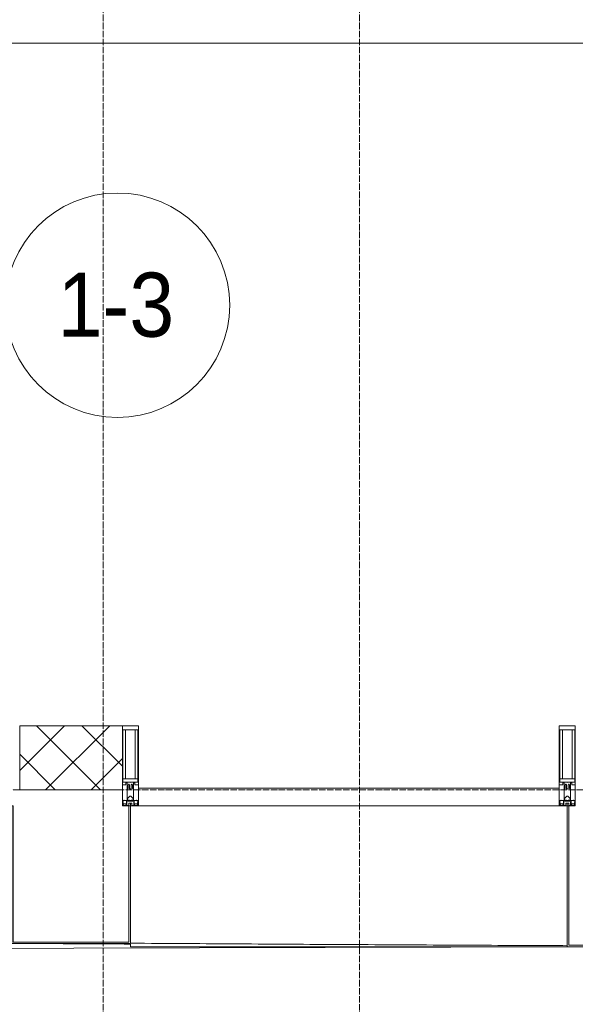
# Model space of a CAD drawing. Header units: millimetres. Extents: x 5617 to 101473, y 7718 to 212653.
# Tile 38 of 66: x 48270 to 50003, y 14731 to 17803. Entities that reach past the tile are written whole.
import ezdxf

# ---------------------------------------------------------------- set-up
doc = ezdxf.new("R2010")
doc.units = ezdxf.units.MM
doc.linetypes.add('ADSK_Линия сетки', pattern=[25, 20, -2.5, 0, -2.5])
doc.linetypes.add('Линия сетки', pattern=[25, 20, -2.5, 0, -2.5])
for name, color, linetype, lineweight in [('Импосты витража', 7, 'Continuous', 18), ('Колонны', 7, 'Continuous', 18), ('Марки помещений', 7, 'Continuous', 20), ('Оси', 7, 'Continuous', 9), ('Панели витража', 7, 'Continuous', 18), ('Стены разрез', 7, 'Continuous', 40), ('Форма', 7, 'Continuous', 18), ('Формообразующий элемент-перекрытие', 7, 'Continuous', 18), ('Элементы узлов', 7, 'Continuous', 18)]:
    doc.layers.add(name, color=color, linetype=linetype, lineweight=lineweight)
doc.styles.add('Arial_3', font='arial.ttf', dxfattribs={"width": 0.9, "height": 200})

# ---------------------------------------------------------------- blocks, each defined once
blk = doc.blocks.new('Rectangular Mullion - 50Wx250H-2623690-МКСС_К4_L19_64_800_')
at = {"layer": 'Элементы узлов', "color": 253, "lineweight": 5, "true_color": 0xaaaaaa}
for p, q in [((-25, 65.2), (-25, 250)), ((-25, 250), (0, 250)), ((25, 250), (0, 250)), ((25, 65.2), (25, 250)), ((-23, 237.3), (0, 237.3)), ((-23, 237.3), (-23, 73.6)), ((-14.9, 84), (-14.9, 237.3)), ((23, 237.3), (0, 237.3)), ((14.9, 84), (14.9, 237.3)), ((23, 237.3), (23, 73.6)), ((-14, 65.2), (-25, 65.2)), ((0, 84), (-23, 84)), ((-0.5, 73.6), (-23, 73.6)), ((-14, 71.3), (-14, 65.2)), ((-10, 71.3), (-14, 71.3)), ((-10, 53), (-10, 71.3)), ((-7, 65.2), (-5.9, 67.3)), ((-7, 65.2), (-7, 54.7)), ((-4.1, 67.3), (-5.9, 67.3)), ((-4.1, 67.3), (-2.9, 65.1)), ((-2.9, 65.1), (-2.9, 54.6)), ((0, 84), (23, 84)), ((0.5, 73.6), (23, 73.6)), ((4.1, 67.3), (2.9, 65.1)), ((2.9, 65.1), (2.9, 54.6)), ((4.1, 67.3), (5.9, 67.3)), ((7, 65.2), (5.9, 67.3)), ((7, 65.2), (7, 54.7)), ((10, 71.3), (14, 71.3)), ((10, 53), (10, 71.3)), ((14, 71.3), (14, 65.2)), ((14, 65.2), (25, 65.2)), ((-8.7, 53), (-10, 53)), ((-10, 53), (-10, 17)), ((-8.7, 53), (-7, 54.7)), ((-1.3, 53), (-2.9, 54.6)), ((0, 53), (-1.3, 53)), ((0, 53), (1.3, 53)), ((1.3, 53), (2.9, 54.6)), ((8.7, 53), (7, 54.7)), ((8.7, 53), (10, 53)), ((10, 53), (10, 17)), ((-23.8, 14.6), (-25, 14.2)), ((-25, 0), (-25, 14.2)), ((-22.3, 17), (-23.8, 17)), ((-23.8, 17), (-23.8, 14.6)), ((-22.5, 10.6), (-23.8, 14.6)), ((-22.5, 10.6), (-23.7, 9.9)), ((-23.7, 1.3), (-23.7, 9.9)), ((-23.7, 1.3), (-11.8, 1.3)), ((-23.2, 10.2), (-22.5, 8)), ((-22.5, 8), (-22.5, 4.5)), ((-21.3, 4.5), (-22.5, 4.5)), ((-22.3, 17), (-22.3, 16)), ((-22.3, 16), (-21.3, 16)), ((-19, 17.6), (-21.3, 16)), ((-21.3, 4.5), (-21.3, 6.5)), ((-21.3, 6.5), (-14.2, 6.5)), ((-18.4, 16.6), (-19, 17.6)), ((-7.4, 16.6), (-18.4, 16.6)), ((-14.2, 6.5), (-14.2, 4.5)), ((-13.2, 4.5), (-14.2, 4.5)), ((-13.2, 4.5), (-12.2, 7.2)), ((-12.7, 7.6), (-11.3, 11.4)), ((-12.7, 7.6), (-11.8, 6.9)), ((-12.2, 9), (-12.2, 14.8)), ((-12.2, 14.8), (0, 14.8)), ((-11.8, 1.3), (-11.8, 6.9)), ((-10.5, 11.2), (-11.3, 11.4)), ((-10.5, 1.5), (-10.5, 11.2)), ((-4.8, 1.5), (-10.5, 1.5)), ((-10, 17), (-7.5, 17)), ((-8.5, 23), (-1.5, 30)), ((-8.5, 18.5), (-8.5, 23)), ((-7.5, 18.5), (-8.5, 18.5)), ((-7.5, 17), (-7.5, 18.5)), ((-7.4, 18), (-7.4, 16.6)), ((-2.6, 18), (-7.4, 18)), ((0, 8), (-4.8, 8)), ((-4.8, 1.5), (-4.8, 8)), ((-2.6, 18), (-2.6, 16.8)), ((-2.6, 16.8), (0, 16.8)), ((-1.5, 30), (0, 30)), ((1.5, 30), (0, 30)), ((2.6, 16.8), (0, 16.8)), ((0, 14.8), (0, 16.8)), ((0, 14.8), (0, 16.8)), ((12.2, 14.8), (0, 14.8)), ((0, 0), (0, 8)), ((0, 8), (4.8, 8)), ((0, 0), (0, 8)), ((8.5, 23), (1.5, 30)), ((2.6, 18), (2.6, 16.8)), ((2.6, 18), (7.4, 18)), ((4.8, 1.5), (4.8, 8)), ((4.8, 1.5), (10.5, 1.5)), ((7.4, 18), (7.4, 16.6)), ((7.4, 16.6), (18.4, 16.6)), ((7.5, 18.5), (8.5, 18.5)), ((7.5, 17), (7.5, 18.5)), ((10, 17), (7.5, 17)), ((8.5, 18.5), (8.5, 23)), ((10.5, 11.2), (11.3, 11.4)), ((10.5, 1.5), (10.5, 11.2)), ((12.7, 7.6), (11.3, 11.4)), ((12.7, 7.6), (11.8, 6.9)), ((11.8, 1.3), (11.8, 6.9)), ((23.7, 1.3), (11.8, 1.3)), ((12.2, 9), (12.2, 14.8)), ((13.2, 4.5), (12.2, 7.2)), ((13.2, 4.5), (14.2, 4.5)), ((21.3, 6.5), (14.2, 6.5)), ((14.2, 6.5), (14.2, 4.5)), ((18.4, 16.6), (19, 17.6)), ((19, 17.6), (21.3, 16)), ((22.3, 16), (21.3, 16)), ((21.3, 4.5), (21.3, 6.5)), ((21.3, 4.5), (22.5, 4.5)), ((22.3, 17), (22.3, 16)), ((22.3, 17), (23.8, 17)), ((22.5, 10.6), (23.8, 14.6)), ((22.5, 10.6), (23.7, 9.9)), ((23.2, 10.2), (22.5, 8)), ((22.5, 8), (22.5, 4.5)), ((23.7, 1.3), (23.7, 9.9)), ((23.8, 17), (23.8, 14.6)), ((23.8, 14.6), (25, 14.2)), ((25, 0), (25, 14.2)), ((-25, 0), (0, 0)), ((25, 0), (0, 0))]:
    blk.add_line(p, q, dxfattribs=at)
for centre, start, end in [((-0.5, 73.1), 360, 90), ((0.5, 73.1), 90, 180)]:
    blk.add_arc(centre, 0.5, start, end, dxfattribs=at)
blk = doc.blocks.new('Rectangular Mullion - R_StandardFrame_50Wx250H-V44-МКСС_К4_L19_64_800_')
at = {"layer": 'Импосты витража', "color": 253, "lineweight": 5, "true_color": 0xaaaaaa}
for p, q in [((-25, -250), (-25, 0)), ((-25, 0), (0, 0)), ((5, 0), (25, 0)), ((25, 0), (25, -250)), ((25, -250), (-25, -250))]:
    blk.add_line(p, q, dxfattribs=at)
blk = doc.blocks.new('System Panel - A_PAN_Glass-7508020-МКСС_К4_L19_64_800_')
at = {"layer": 'Панели витража', "color": 253, "lineweight": 5, "true_color": 0xaaaaaa}
for p, q in [((656.25, 55), (-656.25, 55)), ((-656.25, 55), (-656.25, 0)), ((656.25, 0), (656.25, 55)), ((-656.25, 0), (656.25, 0))]:
    blk.add_line(p, q, dxfattribs=at)
blk = doc.blocks.new('Rectangular Mullion - R_StandardFrame_50Wx250H-7505731-МКСС_К4_L19_64_800_')
at = {"layer": 'Импосты витража', "color": 253, "lineweight": 5, "true_color": 0xaaaaaa}
for p, q in [((-25, -250), (-25, 0)), ((-25, 0), (-5, 0)), ((0, 0), (25, 0)), ((25, 0), (25, -250)), ((25, -250), (-25, -250))]:
    blk.add_line(p, q, dxfattribs=at)
blk = doc.blocks.new('A_SLK_PAN_Type1 - Прямой тип панели-6537775-МКСС_К4_L19_64_800_')
at = {"layer": 'Колонны', "lineweight": 5}
for p, q in [((-252.5, 440), (252.5, 440)), ((-252.5, 0), (-252.5, 440)), ((-247.5, 435), (-247.5, 0)), ((247.5, 435), (-247.5, 435)), ((247.5, 0), (247.5, 435)), ((252.5, 440), (252.5, 0)), ((-247.5, 0), (-252.5, 0)), ((252.5, 0), (247.5, 0))]:
    blk.add_line(p, q, dxfattribs=at)
blk = doc.blocks.new('A_SLK_PAN_Type1 - Прямой тип панели-6537774-МКСС_К4_L19_64_800_')
at = {"layer": 'Колонны', "lineweight": 5}
for p, q in [((-185, 430), (185, 430)), ((-185, 0), (-185, 430)), ((-180, 425), (-180, 0)), ((180, 425), (-180, 425)), ((180, 0), (180, 425)), ((185, 430), (185, 0)), ((-180, 0), (-185, 0)), ((185, 0), (180, 0))]:
    blk.add_line(p, q, dxfattribs=at)
blk = doc.blocks.new('A_OGR_PAN_Отлив - A_OGR_PAN_Отлив-V68-МКСС_К4_L19_64_800_')
at = {"layer": 'Колонны', "color": 253, "lineweight": 5, "true_color": 0xaaaaaa}
for q in [(-681.2, -431.3), (681.2, -440)]:
    blk.add_line((-681.2, -440), q, dxfattribs=at)
blk = doc.blocks.new('135_SLK_K4_AR_FCD_rvt-1-МКСС_К4_L19_64_800_')
at = {"layer": 'Стены разрез', "lineweight": 5, "true_color": 0xaaaaaa}
h = blk.add_hatch(dxfattribs=at)
h.set_pattern_fill('FP_4', color=253, style=0, pattern_type=2)
h.set_pattern_definition([(45, (0, 0), (-70.71068, 70.71068), []), (135, (0, 0), (-70.71068, -70.71068), [])])
h.paths.add_polyline_path([(124310, 15400), (124310, 15600), (123990, 15600), (123990, 15400), (124055.1, 15400)])
at = {"layer": 'Стены разрез', "color": 253, "lineweight": 9, "true_color": 0xaaaaaa}
for p, q in [((124310, 15600), (123990, 15600)), ((123990, 15600), (123990, 15400)), ((124310, 15400), (124310, 15600)), ((123990, 15400), (124310, 15400))]:
    blk.add_line(p, q, dxfattribs=at)
at = {"layer": 'Форма', "color": 253, "lineweight": 9, "true_color": 0xaaaaaa}
blk.add_line((136800, 17730), (105757.1, 17730), dxfattribs=at)
at = {"layer": 'Форма', "color": 253, "lineweight": 5, "true_color": 0xaaaaaa, "flags": 128}
blk.add_lwpolyline([(114341.6, 14827.2), (118320, 14866.3), (121358.5, 14890.7), (123765.7, 14904.4), (125726.1, 14909.6), (127148.7, 14908.7)], dxfattribs=at)
at = {"layer": 'Форма', "color": 253, "lineweight": 9, "true_color": 0xaaaaaa}
blk.add_open_spline([(124335.1, 14921.4), (124393.7, 14921), (124560.1, 14919.9), (124780.4, 14918.5), (124996, 14917.3), (125157.8, 14916.4), (125319.6, 14915.5), (125499.5, 14914.6), (125625.5, 14914), (125697.5, 14913.7)], degree=3, knots=[-0.40150451, -0.40150451, -0.40150451, -0.40150451, -0.39583333, -0.38541667, -0.38020833, -0.375, -0.36979167, -0.36458333, -0.35761709, -0.35761709, -0.35761709, -0.35761709], dxfattribs=at)
at = {"layer": 'Формообразующий элемент-перекрытие', "color": 253, "lineweight": 5, "true_color": 0xaaaaaa}
blk.add_open_spline([(124335, 14918.7), (124282.3, 14919), (124212.6, 14919.4), (124143, 14919.8), (124126, 14919.9)], degree=3, knots=[0.394991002, 0.394991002, 0.394991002, 0.394991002, 0.4, 0.40161373, 0.40161373, 0.40161373, 0.40161373], dxfattribs=at)
at = {"layer": 'Импосты витража', "color": 253, "lineweight": 5, "true_color": 0xaaaaaa}
for p in [(124335, 15350), (125697.5, 15350)]:
    blk.add_blockref('Rectangular Mullion - 50Wx250H-2623690-МКСС_К4_L19_64_800_', p, dxfattribs=at)
at = {"layer": 'Импосты витража', "color": 253, "lineweight": 5, "true_color": 0xaaaaaa, "extrusion": (0, 0, -1), "rotation": 180}
for name, p in [('Rectangular Mullion - R_StandardFrame_50Wx250H-7505731-МКСС_К4_L19_64_800_', (-124335, 15350)), ('Rectangular Mullion - R_StandardFrame_50Wx250H-V44-МКСС_К4_L19_64_800_', (-125697.5, 15350))]:
    blk.add_blockref(name, p, dxfattribs=at)
at = {"layer": 'Колонны', "color": 253, "lineweight": 5, "true_color": 0xaaaaaa, "rotation": 180}
for name, p in [('A_SLK_PAN_Type1 - Прямой тип панели-6537774-МКСС_К4_L19_64_800_', (124150, 15350)), ('A_SLK_PAN_Type1 - Прямой тип панели-6537775-МКСС_К4_L19_64_800_', (125950, 15350))]:
    blk.add_blockref(name, p, dxfattribs=at)
at = {"layer": 'Колонны', "color": 253, "lineweight": 5, "true_color": 0xaaaaaa}
blk.add_blockref('A_OGR_PAN_Отлив - A_OGR_PAN_Отлив-V68-МКСС_К4_L19_64_800_', (125016.3, 15350), dxfattribs=at)
at = {"layer": 'Панели витража', "color": 253, "lineweight": 5, "true_color": 0xaaaaaa}
blk.add_blockref('System Panel - A_PAN_Glass-7508020-МКСС_К4_L19_64_800_', (125016.3, 15350), dxfattribs=at)
blk = doc.blocks.new('050_Марка_Помещение - Номер-620969-МКСС_К4_L19_64_800_')
at = {"layer": 'Марки помещений'}
blk.add_circle((0, 0), 3.5, dxfattribs=at)

msp = doc.modelspace()

# ---------------------------------------------------------------- linework, layer by layer
at = {"layer": 'Оси', "linetype": 'Линия сетки'}
for p, q in [((48530.3, 12025.7), (48530.3, 33220)), ((49330.3, 12025.7), (49330.3, 33220))]:
    msp.add_line(p, q, dxfattribs=at)
at = {"layer": 'Оси', "linetype": 'ADSK_Линия сетки'}
msp.add_line((61271.8, 15400), (24565.1, 15400), dxfattribs=at)

# ---------------------------------------------------------------- block references
at = {"lineweight": 5}
msp.add_blockref('135_SLK_K4_AR_FCD_rvt-1-МКСС_К4_L19_64_800_', (-75719.7, 0), dxfattribs=at)
at = {"layer": 'Марки помещений', "xscale": 99.99999999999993, "yscale": 99.99999999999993, "zscale": 99.99999999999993}
msp.add_blockref('050_Марка_Помещение - Номер-620969-МКСС_К4_L19_64_800_', (48575.1, 16912), dxfattribs=at)

# ---------------------------------------------------------------- texts
at = {"layer": 'Марки помещений', "lineweight": 9, "insert": (48388.6, 17013.7), "char_height": 200, "width": 447.342, "attachment_point": 1, "style": 'Arial_3'}
msp.add_mtext('1-3', dxfattribs=at)

doc.saveas('drawing.dxf')
